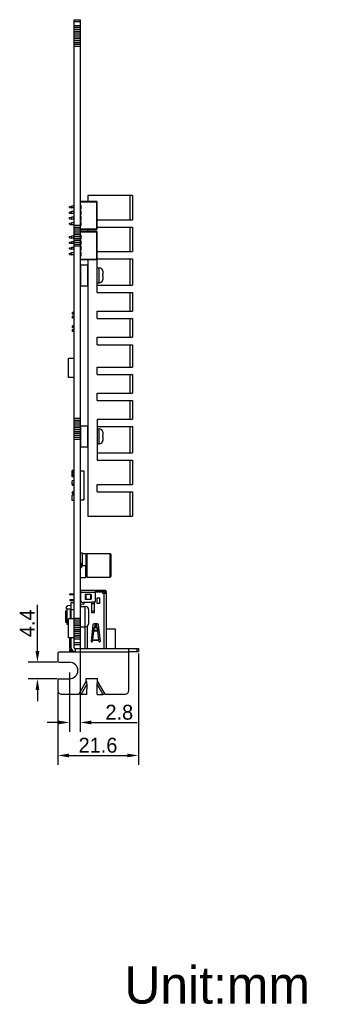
# Model space of a CAD drawing. Header units: millimetres. Extents: x 100 to 448, y 15 to 335.
# Tile 17 of 17: x 365 to 448, y 15 to 279. Entities that reach past the tile are written whole.
import ezdxf

# ---------------------------------------------------------------- set-up
doc = ezdxf.new("R2010")
doc.units = ezdxf.units.MM
doc.header["$LTSCALE"] = 16.335
doc.header["$PDMODE"] = 3
doc.header["$PDSIZE"] = 8
doc.layers.get('0').update_dxf_attribs({"linetype": 'CONTINUOUS'})
doc.layers.get('Defpoints').update_dxf_attribs({"linetype": 'CONTINUOUS'})
for name, color, linetype in [('00_COMPONENTS', 7, 'CONTINUOUS'), ('20_ALL_FEATURES', 7, 'CONTINUOUS'), ('51__DRAFT_DIMS', 7, 'CONTINUOUS')]:
    doc.layers.add(name, color=color, linetype=linetype)
doc.styles.get("Standard").update_dxf_attribs({"font": 'simfang.ttf'})
doc.dimstyles.new('DIMSTYLE_5', dxfattribs={"dimtxt": 3, "dimasz": 3, "dimexe": 2.5, "dimexo": 0.5, "dimgap": 0.75, "dimtad": 1, "dimdec": 1, "dimdsep": 46, "dimtxsty": 'STANDARD', "dimblk": '_FILLED', "dimblk1": '_FILLED', "dimblk2": '_FILLED', "dimcen": 0.09, "dimclrt": 3, "dimazin": 2, "dimtp": 0.2, "dimtm": 0.2, "dimtfac": 1, "dimtdec": 1, "dimtofl": 0, "dimtmove": 0, "dimatfit": 3, "dimldrblk": '_FILLED', "dimfxl": 1, "dimtolj": 1, "dimarcsym": 0})
doc.dimstyles.new('DIMSTYLE_6', dxfattribs={"dimtxt": 3, "dimasz": 3, "dimexe": 2.5, "dimexo": 0.5, "dimgap": 0.75, "dimtad": 1, "dimdec": 1, "dimdsep": 46, "dimtxsty": 'STANDARD', "dimblk": '_FILLED', "dimblk1": '_FILLED', "dimblk2": '_FILLED', "dimcen": 0.09, "dimclrt": 3, "dimazin": 2, "dimtp": 0.1, "dimtm": 0.1, "dimtfac": 1, "dimtdec": 1, "dimtofl": 0, "dimtmove": 0, "dimatfit": 3, "dimldrblk": '_FILLED', "dimfxl": 1, "dimtolj": 1, "dimarcsym": 0})

# ---------------------------------------------------------------- blocks, each defined once
blk = doc.blocks.new('_FILLED')
at = {"color": 0, "linetype": 'ByBlock'}
blk.add_solid([(0, 0), (-1, 0.167), (-1, -0.167)], dxfattribs=at)
blk = doc.blocks.new('*D6')
at = {"layer": '51__DRAFT_DIMS', "color": 0, "lineweight": -2}
for p, q in [((396.48, 109.06), (396.48, 79.19)), ((374.89, 98.63), (374.89, 79.19)), ((377.89, 81.69), (393.48, 81.69))]:
    blk.add_line(p, q, dxfattribs=at)
at = {"layer": 'Defpoints', "color": 0}
for p in [(396.48, 109.56), (374.89, 99.13), (396.48, 81.69)]:
    blk.add_point(p, dxfattribs=at)
at = {"layer": '51__DRAFT_DIMS', "color": 0, "linetype": 'ByBlock', "lineweight": -2, "xscale": 3, "yscale": 3, "zscale": 3, "rotation": 180}
blk.add_blockref('_FILLED', (374.89, 81.69), dxfattribs=at)
at = {"layer": '51__DRAFT_DIMS', "color": 0, "linetype": 'ByBlock', "lineweight": -2, "xscale": 3, "yscale": 3, "zscale": 3}
blk.add_blockref('_FILLED', (396.48, 81.69), dxfattribs=at)
at = {"layer": '51__DRAFT_DIMS', "color": 3, "insert": (385.66, 86.44), "char_height": 3, "attachment_point": 2, "line_spacing_factor": 0.9}
blk.add_mtext('\\A1;\\A1;{\\fFZLanTingHei-R-GBK|b0|i0|c134|p2;\\H1.333333x;\\C256;21.6}', dxfattribs=at)
blk = doc.blocks.new('*D7')
at = {"layer": '51__DRAFT_DIMS', "color": 0, "lineweight": -2}
for p, q in [((380.9, 118.07), (380.9, 88.04)), ((378.06, 103.98), (378.06, 88.04)), ((375.06, 90.54), (372.06, 90.54)), ((383.9, 90.54), (396.15, 90.54))]:
    blk.add_line(p, q, dxfattribs=at)
at = {"layer": 'Defpoints', "color": 0}
for p in [(380.9, 118.57), (378.06, 104.48), (378.06, 90.54)]:
    blk.add_point(p, dxfattribs=at)
at = {"layer": '51__DRAFT_DIMS', "color": 0, "linetype": 'ByBlock', "lineweight": -2, "xscale": 3, "yscale": 3, "zscale": 3}
blk.add_blockref('_FILLED', (378.06, 90.54), dxfattribs=at)
at = {"layer": '51__DRAFT_DIMS', "color": 0, "linetype": 'ByBlock', "lineweight": -2, "xscale": 3, "yscale": 3, "zscale": 3, "rotation": 180}
blk.add_blockref('_FILLED', (380.9, 90.54), dxfattribs=at)
at = {"layer": '51__DRAFT_DIMS', "color": 3, "insert": (387.65, 95.29), "char_height": 3, "attachment_point": 1, "line_spacing_factor": 0.9}
blk.add_mtext('\\A1;\\A1;{\\fFZLanTingHei-R-GBK|b0|i0|c134|p2;\\H1.333333x;\\C256;2.8}', dxfattribs=at)
blk = doc.blocks.new('*D8')
at = {"layer": '51__DRAFT_DIMS', "color": 0, "lineweight": -2}
for p, q in [((369.42, 109.69), (369.42, 122.07)), ((374.69, 106.69), (366.92, 106.69)), ((374.69, 102.27), (366.92, 102.27)), ((369.42, 99.27), (369.42, 96.27))]:
    blk.add_line(p, q, dxfattribs=at)
at = {"layer": 'Defpoints', "color": 0}
for p in [(375.19, 106.69), (369.42, 102.27), (375.19, 102.27)]:
    blk.add_point(p, dxfattribs=at)
at = {"layer": '51__DRAFT_DIMS', "color": 0, "linetype": 'ByBlock', "lineweight": -2, "xscale": 3, "yscale": 3, "zscale": 3}
for p, rotation in [((369.42, 106.69), 270), ((369.42, 102.27), 90)]:
    blk.add_blockref('_FILLED', p, dxfattribs=dict(at, rotation=rotation))
at = {"layer": '51__DRAFT_DIMS', "color": 3, "insert": (364.67, 113.44), "char_height": 3, "attachment_point": 1, "rotation": 90, "line_spacing_factor": 0.9}
blk.add_mtext('\\A1;\\A1;{\\fFZLanTingHei-R-GBK|b0|i0|c134|p2;\\H1.333333x;\\C256;4.4}', dxfattribs=at)

msp = doc.modelspace()

# ---------------------------------------------------------------- linework, layer by layer
at = {"layer": '00_COMPONENTS', "color": 0}
for p, q in [((379.304, 118.319), (379.304, 279.114)), ((379.304, 279.114), (380.904, 279.114)), ((379.304, 278.614), (380.904, 278.614)), ((379.304, 277.598), (380.904, 277.598)), ((380.904, 279.114), (380.904, 111.464)), ((379.304, 277.09), (380.904, 277.09)), ((379.304, 276.582), (380.904, 276.582)), ((379.304, 276.074), (380.904, 276.074)), ((379.304, 275.566), (380.904, 275.566)), ((379.304, 275.058), (380.904, 275.058)), ((379.304, 274.55), (380.904, 274.55)), ((379.304, 274.042), (380.904, 274.042)), ((379.304, 273.534), (380.904, 273.534)), ((379.304, 273.026), (380.904, 273.026)), ((379.304, 272.518), (380.904, 272.518)), ((379.304, 272.01), (380.904, 272.01)), ((380.904, 230.254), (385.404, 230.254)), ((385.304, 230.354), (381.004, 230.354)), ((382.904, 231.914), (382.904, 230.354)), ((394.903, 231.914), (382.904, 231.914)), ((385.304, 222.854), (385.304, 230.354)), ((385.404, 222.954), (385.404, 230.254)), ((394.304, 225.414), (394.304, 231.914)), ((394.904, 231.914), (394.904, 225.414)), ((378.004, 229.004), (378.571, 229.104)), ((378.004, 228.705), (378.004, 229.003)), ((378.004, 228.704), (378.571, 228.604)), ((378.004, 227.504), (378.571, 227.604)), ((378.004, 227.205), (378.004, 227.503)), ((379.304, 229.104), (378.571, 229.104)), ((379.304, 228.604), (378.571, 228.604)), ((379.304, 227.604), (378.571, 227.604)), ((380.904, 229.354), (381.104, 229.354)), ((381.104, 229.104), (380.904, 229.104)), ((381.104, 228.604), (380.904, 228.604)), ((380.904, 228.354), (381.104, 228.354)), ((380.904, 227.854), (381.104, 227.854)), ((381.104, 227.604), (380.904, 227.604)), ((381.104, 228.354), (381.104, 229.354)), ((381.104, 226.854), (381.104, 227.854)), ((378.004, 227.204), (378.571, 227.104)), ((378.004, 226.004), (378.571, 226.104)), ((378.004, 225.705), (378.004, 226.003)), ((378.004, 225.704), (378.571, 225.604)), ((378.004, 224.504), (378.571, 224.604)), ((379.304, 227.104), (378.571, 227.104)), ((379.304, 226.104), (378.571, 226.104)), ((379.304, 225.604), (378.571, 225.604)), ((379.304, 224.604), (378.571, 224.604)), ((381.104, 227.104), (380.904, 227.104)), ((380.904, 226.854), (381.104, 226.854)), ((380.904, 226.354), (381.104, 226.354)), ((381.104, 226.104), (380.904, 226.104)), ((381.104, 225.604), (380.904, 225.604)), ((380.904, 225.354), (381.104, 225.354)), ((380.904, 224.854), (381.104, 224.854)), ((381.104, 224.604), (380.904, 224.604)), ((381.104, 225.354), (381.104, 226.354)), ((381.104, 223.854), (381.104, 224.854)), ((385.404, 225.414), (394.903, 225.414)), ((378.004, 224.205), (378.004, 224.503)), ((378.004, 224.204), (378.571, 224.104)), ((379.304, 224.104), (378.571, 224.104)), ((379.304, 223.978), (380.904, 223.978)), ((379.304, 223.47), (380.904, 223.47)), ((379.304, 222.962), (380.904, 222.962)), ((379.304, 222.454), (380.904, 222.454)), ((379.304, 221.946), (380.904, 221.946)), ((381.104, 224.104), (380.904, 224.104)), ((380.904, 223.854), (381.104, 223.854)), ((380.904, 222.954), (385.404, 222.954)), ((380.904, 222.171), (385.404, 222.171)), ((381.004, 222.854), (385.304, 222.854)), ((385.304, 222.271), (381.004, 222.271)), ((382.904, 222.854), (382.904, 222.271)), ((385.304, 214.771), (385.304, 222.271)), ((385.404, 223.414), (394.903, 223.414)), ((385.404, 205.914), (385.404, 222.171)), ((394.304, 216.914), (394.304, 223.414)), ((394.904, 223.414), (394.904, 216.914)), ((378.004, 220.921), (378.571, 221.021)), ((378.004, 220.621), (378.004, 220.92)), ((378.004, 220.621), (378.571, 220.521)), ((378.004, 219.421), (378.571, 219.521)), ((378.004, 219.121), (378.004, 219.42)), ((379.304, 221.021), (378.571, 221.021)), ((379.304, 220.521), (378.571, 220.521)), ((379.304, 219.521), (378.571, 219.521)), ((379.304, 221.438), (380.904, 221.438)), ((379.304, 220.93), (380.904, 220.93)), ((379.304, 220.422), (380.904, 220.422)), ((379.304, 219.914), (380.904, 219.914)), ((379.304, 219.406), (380.904, 219.406)), ((380.904, 221.271), (381.104, 221.271)), ((381.104, 221.021), (380.904, 221.021)), ((381.104, 220.521), (380.904, 220.521)), ((380.904, 220.271), (381.104, 220.271)), ((380.904, 219.771), (381.104, 219.771)), ((381.104, 219.521), (380.904, 219.521)), ((381.104, 220.271), (381.104, 221.271)), ((381.104, 218.771), (381.104, 219.771)), ((378.004, 219.121), (378.571, 219.021)), ((378.004, 217.921), (378.571, 218.021)), ((378.004, 217.621), (378.004, 217.92)), ((378.004, 217.621), (378.571, 217.521)), ((379.304, 219.021), (378.571, 219.021)), ((379.304, 218.021), (378.571, 218.021)), ((379.304, 217.521), (378.571, 217.521)), ((379.304, 218.898), (380.904, 218.898)), ((379.304, 218.39), (380.904, 218.39)), ((381.104, 219.021), (380.904, 219.021)), ((380.904, 218.771), (381.104, 218.771)), ((380.904, 218.271), (381.104, 218.271)), ((381.104, 218.021), (380.904, 218.021)), ((381.104, 217.521), (380.904, 217.521)), ((380.904, 217.271), (381.104, 217.271)), ((380.904, 216.771), (381.104, 216.771)), ((381.104, 217.271), (381.104, 218.271)), ((381.104, 215.771), (381.104, 216.771)), ((385.404, 216.914), (394.903, 216.914)), ((378.004, 216.421), (378.571, 216.521)), ((378.004, 216.121), (378.004, 216.42)), ((378.004, 216.121), (378.571, 216.021)), ((379.304, 216.521), (378.571, 216.521)), ((379.304, 216.021), (378.571, 216.021)), ((381.104, 216.521), (380.904, 216.521)), ((381.104, 216.021), (380.904, 216.021)), ((380.904, 215.771), (381.104, 215.771)), ((380.904, 214.871), (385.404, 214.871)), ((381.004, 214.771), (385.304, 214.771)), ((382.904, 214.771), (382.904, 145.914)), ((385.404, 214.914), (394.903, 214.914)), ((394.304, 207.914), (394.304, 214.914)), ((394.904, 214.914), (394.904, 207.914)), ((380.904, 213.194), (381.004, 213.294)), ((381.004, 213.294), (381.004, 207.734)), ((381.004, 213.294), (382.804, 213.294)), ((382.804, 213.294), (382.804, 207.734)), ((382.904, 213.194), (382.804, 213.294)), ((385.404, 212.514), (386.004, 212.514)), ((386.004, 208.514), (386.004, 212.514)), ((386.982, 211.693), (386.987, 211.697)), ((387.004, 210.764), (387.004, 211.482)), ((386.982, 210.764), (387.004, 210.764)), ((387.004, 210.264), (386.982, 210.264)), ((386.987, 209.331), (386.982, 209.335)), ((387.004, 209.546), (387.004, 210.264)), ((380.904, 207.834), (381.004, 207.734)), ((380.904, 207.834), (381.004, 207.734)), ((381.004, 207.734), (382.804, 207.734)), ((382.904, 207.834), (382.804, 207.734)), ((382.904, 207.834), (382.804, 207.734)), ((385.404, 208.514), (386.004, 208.514)), ((385.404, 207.914), (394.903, 207.914)), ((385.404, 205.914), (394.903, 205.914)), ((394.304, 200.914), (394.304, 205.914)), ((394.904, 205.914), (394.904, 200.914)), ((385.404, 198.914), (385.404, 200.914)), ((385.404, 200.914), (394.903, 200.914)), ((378.804, 200.063), (378.804, 200.563)), ((379.304, 200.563), (378.804, 200.563)), ((379.304, 200.063), (378.804, 200.063)), ((378.804, 199.047), (378.804, 199.547)), ((379.304, 199.547), (378.804, 199.547)), ((379.304, 199.047), (378.804, 199.047)), ((385.404, 198.914), (394.903, 198.914)), ((394.304, 193.914), (394.304, 198.914)), ((394.904, 198.914), (394.904, 193.914)), ((378.804, 196.507), (378.804, 197.007)), ((379.304, 197.007), (378.804, 197.007)), ((379.304, 196.507), (378.804, 196.507)), ((378.804, 195.491), (378.804, 195.991)), ((379.304, 195.991), (378.804, 195.991)), ((379.304, 195.491), (378.804, 195.491)), ((385.404, 191.914), (385.404, 193.914)), ((385.404, 193.914), (394.903, 193.914)), ((385.404, 191.914), (394.903, 191.914)), ((394.304, 185.914), (394.304, 191.914)), ((394.904, 191.914), (394.904, 185.914)), ((377.78, 183.084), (377.78, 188.164)), ((379.304, 188.164), (377.78, 188.164)), ((385.404, 183.914), (385.404, 185.914)), ((385.404, 185.914), (394.903, 185.914)), ((379.304, 183.084), (377.78, 183.084)), ((385.404, 183.914), (394.903, 183.914)), ((394.304, 178.914), (394.304, 183.914)), ((394.904, 183.914), (394.904, 178.914)), ((385.404, 176.914), (385.404, 178.914)), ((385.404, 178.914), (394.903, 178.914)), ((385.404, 176.914), (394.903, 176.914)), ((394.304, 171.914), (394.304, 176.914)), ((394.904, 176.914), (394.904, 171.914)), ((379.304, 172.188), (380.904, 172.188)), ((385.404, 171.914), (385.404, 160.914)), ((385.404, 171.914), (394.903, 171.914)), ((379.304, 171.68), (380.904, 171.68)), ((379.304, 171.172), (380.904, 171.172)), ((379.304, 170.664), (380.904, 170.664)), ((379.304, 170.156), (380.904, 170.156)), ((379.304, 169.648), (380.904, 169.648)), ((379.304, 169.14), (380.904, 169.14)), ((380.904, 169.994), (381.004, 170.094)), ((381.004, 170.094), (382.804, 170.094)), ((381.004, 170.094), (381.004, 164.534)), ((382.904, 169.994), (382.804, 170.094)), ((382.804, 170.094), (382.804, 164.534)), ((385.404, 169.914), (394.903, 169.914)), ((385.404, 169.314), (386.004, 169.314)), ((386.004, 165.314), (386.004, 169.314)), ((394.304, 162.914), (394.304, 169.914)), ((394.904, 169.914), (394.904, 162.914)), ((379.304, 168.632), (380.904, 168.632)), ((379.304, 168.124), (380.904, 168.124)), ((379.304, 167.616), (380.904, 167.616)), ((379.304, 167.108), (380.904, 167.108)), ((379.304, 166.6), (380.904, 166.6)), ((386.982, 168.493), (386.987, 168.497)), ((386.982, 167.564), (387.004, 167.564)), ((387.004, 167.064), (386.982, 167.064)), ((387.004, 167.564), (387.004, 168.282)), ((387.004, 166.346), (387.004, 167.064)), ((380.904, 164.634), (381.004, 164.534)), ((381.004, 164.534), (382.804, 164.534)), ((382.904, 164.634), (382.804, 164.534)), ((385.404, 165.314), (386.004, 165.314)), ((386.987, 166.131), (386.982, 166.135)), ((385.404, 162.914), (394.903, 162.914)), ((385.404, 160.914), (394.903, 160.914)), ((394.304, 154.414), (394.304, 160.914)), ((394.904, 160.914), (394.904, 154.414)), ((379.304, 158.111), (378.694, 158.111)), ((378.694, 156.409), (378.694, 158.111)), ((379.304, 156.409), (378.694, 156.409)), ((379.304, 157.761), (378.804, 157.761)), ((378.804, 157.561), (378.804, 157.761)), ((379.304, 157.561), (378.804, 157.561)), ((379.304, 156.961), (378.804, 156.961)), ((378.804, 156.761), (378.804, 156.961)), ((379.304, 156.761), (378.804, 156.761)), ((378.824, 156.961), (378.824, 157.561)), ((379.284, 156.961), (379.284, 157.561)), ((380.904, 158.093), (381.818, 158.093)), ((381.818, 158.093), (381.818, 150.239)), ((379.304, 155.355), (378.694, 155.355)), ((378.694, 154.466), (378.694, 155.355)), ((379.304, 154.466), (378.694, 154.466)), ((378.804, 154.152), (378.804, 154.466)), ((379.304, 154.152), (378.804, 154.152)), ((385.404, 154.414), (394.903, 154.414)), ((385.404, 152.414), (385.404, 154.414)), ((379.304, 151.558), (378.745, 151.558)), ((378.745, 150.135), (378.745, 151.558)), ((379.304, 152.43), (378.804, 152.43)), ((378.804, 151.93), (378.804, 152.43)), ((379.304, 151.93), (378.804, 151.93)), ((385.404, 152.414), (394.903, 152.414)), ((394.304, 145.914), (394.304, 152.414)), ((394.904, 152.414), (394.904, 145.914)), ((379.304, 150.135), (378.745, 150.135)), ((380.904, 150.239), (381.818, 150.239)), ((382.904, 145.914), (394.903, 145.914)), ((381.004, 135.496), (380.904, 135.496)), ((381.504, 135.996), (381.004, 135.996)), ((381.004, 132.996), (381.004, 135.996)), ((381.504, 132.696), (381.504, 135.996)), ((381.504, 135.846), (382.504, 135.846)), ((382.504, 129.546), (382.504, 135.846)), ((382.504, 135.596), (382.754, 135.846)), ((382.754, 135.846), (388.954, 135.846)), ((382.754, 129.546), (382.754, 135.846)), ((388.954, 135.846), (389.204, 135.596)), ((388.954, 129.546), (388.954, 135.846)), ((389.204, 129.796), (389.204, 135.596)), ((381.004, 134.496), (380.904, 134.496)), ((380.904, 133.021), (381.004, 133.021)), ((381.204, 132.996), (380.904, 132.996)), ((381.204, 132.396), (380.904, 132.396)), ((380.904, 132.371), (381.004, 132.371)), ((381.004, 133.283), (381.204, 133.283)), ((381.004, 129.396), (381.004, 132.396)), ((381.004, 132.108), (381.204, 132.108)), ((381.204, 133.283), (381.204, 132.108)), ((381.504, 132.696), (382.304, 132.696)), ((382.304, 132.696), (382.304, 129.396)), ((381.004, 130.896), (380.904, 130.896)), ((381.004, 129.896), (380.904, 129.896)), ((382.304, 129.546), (382.504, 129.546)), ((382.504, 129.796), (382.754, 129.546)), ((382.754, 129.546), (388.954, 129.546)), ((388.954, 129.546), (389.204, 129.796)), ((381.004, 129.396), (382.304, 129.396)), ((379.304, 124.944), (378.059, 124.944)), ((378.059, 124.944), (378.059, 124.744)), ((379.304, 124.744), (378.059, 124.744)), ((380.904, 125.664), (381.094, 125.664)), ((381.094, 126.012), (387.494, 126.012)), ((381.094, 123.212), (381.094, 126.012)), ((384.994, 125.412), (381.094, 125.412)), ((382.194, 124.762), (382.194, 123.762)), ((383.744, 124.912), (382.344, 124.912)), ((383.694, 124.862), (382.394, 124.862)), ((382.394, 124.862), (382.394, 123.662)), ((383.694, 123.662), (383.694, 124.862)), ((383.894, 123.762), (383.894, 124.762)), ((384.994, 123.212), (384.994, 126.012)), ((384.994, 125.712), (387.494, 125.712)), ((384.994, 125.564), (386.894, 125.564)), ((385.524, 125.712), (385.524, 126.012)), ((386.484, 125.564), (386.584, 125.664)), ((386.584, 125.664), (387.369, 125.664)), ((386.894, 125.564), (386.894, 125.264)), ((386.894, 125.264), (387.894, 125.264)), ((387.254, 125.712), (387.254, 126.012)), ((387.274, 110.364), (387.274, 125.264)), ((387.319, 125.664), (387.319, 125.264)), ((387.369, 125.664), (387.569, 125.464)), ((387.569, 125.264), (387.569, 125.464)), ((387.594, 125.612), (387.594, 125.264)), ((387.894, 110.364), (387.894, 125.612)), ((378.504, 121.94), (377.563, 121.858)), ((379.304, 123.444), (378.064, 123.444)), ((378.064, 123.444), (378.064, 123.244)), ((378.064, 123.244), (379.304, 123.244)), ((381.802, 122.324), (380.904, 122.21)), ((380.974, 122.219), (380.974, 121.689)), ((383.894, 122.712), (381.594, 122.712)), ((382.344, 123.612), (383.744, 123.612)), ((382.394, 123.662), (383.694, 123.662)), ((384.694, 122.844), (383.894, 122.844)), ((383.894, 122.844), (383.894, 120.044)), ((384.694, 122.35), (383.894, 122.35)), ((384.694, 120.044), (384.694, 122.844)), ((386.164, 123.884), (385.364, 123.884)), ((385.364, 123.884), (385.364, 122.534)), ((385.364, 122.534), (386.164, 122.534)), ((386.164, 122.534), (386.164, 123.884)), ((377.204, 121.26), (377.204, 121.409)), ((383.894, 120.538), (384.694, 120.538)), ((383.894, 120.044), (384.694, 120.044)), ((379.304, 118.314), (377.78, 118.314)), ((377.78, 113.234), (377.78, 118.314)), ((379.304, 118.568), (380.904, 118.568)), ((379.304, 111.464), (379.304, 118.314)), ((379.304, 118.06), (380.904, 118.06)), ((379.304, 117.552), (380.904, 117.552)), ((379.304, 117.044), (380.904, 117.044)), ((379.304, 116.536), (380.904, 116.536)), ((382.794, 116.411), (382.794, 110.364)), ((384.273, 116.7), (383.824, 112.38)), ((385.482, 117.014), (384.621, 117.014)), ((384.822, 116.128), (384.991, 117.014)), ((385.034, 116.128), (385.034, 117.014)), ((385.234, 117.014), (385.234, 116.128)), ((386.318, 112.381), (385.83, 116.704)), ((379.304, 116.028), (380.904, 116.028)), ((379.304, 115.52), (380.904, 115.52)), ((379.304, 115.012), (380.904, 115.012)), ((379.304, 114.504), (380.904, 114.504)), ((379.304, 113.996), (380.904, 113.996)), ((382.174, 110.364), (382.174, 116.239)), ((384.259, 112.74), (384.507, 115.023)), ((384.507, 115.023), (384.521, 115.111)), ((385.561, 115.023), (384.507, 115.023)), ((384.636, 116.04), (384.561, 115.564)), ((384.561, 115.337), (384.636, 115.814)), ((384.561, 115.564), (384.561, 115.337)), ((384.561, 115.337), (385.507, 115.337)), ((384.636, 115.814), (384.636, 116.04)), ((385.282, 116.128), (384.785, 116.128)), ((384.785, 116.128), (384.785, 115.902)), ((385.282, 115.902), (384.785, 115.902)), ((385.034, 116.17), (385.026, 116.128)), ((385.282, 115.902), (385.282, 116.128)), ((385.507, 115.564), (385.431, 116.04)), ((385.431, 116.04), (385.431, 115.814)), ((385.431, 115.814), (385.507, 115.337)), ((385.507, 115.337), (385.507, 115.564)), ((385.547, 115.111), (385.561, 115.023)), ((385.561, 115.023), (385.809, 112.74)), ((390.394, 115.564), (387.894, 115.564)), ((390.394, 110.364), (390.394, 115.564)), ((379.304, 113.234), (377.78, 113.234)), ((379.304, 113.488), (380.904, 113.488)), ((379.304, 112.98), (380.904, 112.98)), ((379.304, 111.964), (380.904, 111.964)), ((379.304, 111.464), (380.904, 111.464)), ((383.973, 112.214), (384.073, 112.214)), ((384.223, 112.349), (384.245, 112.565)), ((385.822, 112.565), (384.245, 112.565)), ((384.259, 112.74), (385.809, 112.74)), ((385.822, 112.565), (385.845, 112.349)), ((385.994, 112.214), (386.169, 112.214))]:
    msp.add_line(p, q, dxfattribs=at)
for centre, radius, start, end in [((381.004, 230.254), 0.1, 90, 180), ((385.304, 230.254), 0.1, 0, 90), ((381.004, 222.954), 0.1, 180, 270), ((381.004, 222.171), 0.1, 90, 180), ((385.304, 222.954), 0.1, 270, 0), ((385.304, 222.171), 0.1, 0, 90), ((381.004, 214.871), 0.1, 180, 270), ((385.304, 214.871), 0.1, 270, 0), ((386.004, 211.514), 1, 10.55094, 89.99887), ((385.925, 211.482), 1.078, 359.9992, 0.94035), ((386.004, 209.514), 1, 270.00113, 349.44906), ((385.934, 209.546), 1.07, 359.05167, 0.00053), ((386.004, 168.314), 1, 10.55094, 89.99887), ((385.925, 168.282), 1.078, 359.9992, 0.94035), ((386.004, 166.314), 1, 270.00113, 349.44906), ((385.934, 166.346), 1.07, 359.05167, 0.00053), ((382.344, 124.762), 0.15, 90, 180), ((383.744, 124.762), 0.15, 0, 90), ((387.494, 125.612), 0.4, 0, 90), ((387.494, 125.612), 0.1, 0, 90), ((381.594, 123.212), 0.5, 180, 270), ((381.767, 122.518), 0.197, 280.49605, 79.35335), ((382.344, 123.762), 0.15, 180, 270), ((383.744, 123.762), 0.15, 270, 0), ((384.494, 123.212), 0.5, 293.57825, 0), ((384.621, 116.664), 0.35, 90, 174.06774), ((385.482, 116.664), 0.35, 6.4461, 90), ((383.973, 112.364), 0.15, 174.06774, 270), ((384.073, 112.364), 0.15, 270, 354.06774), ((431.542, 108.912), 47.438, 175.37179, 175.58433), ((332.313, 108.421), 53.67, 4.42801, 4.61587), ((385.994, 112.364), 0.15, 185.93226, 270), ((386.169, 112.364), 0.15, 270, 6.4461)]:
    msp.add_arc(centre, radius, start, end, dxfattribs=at)
for points, knots in [([(378.571, 228.604), (378.57, 228.604), (378.571, 228.607), (378.571, 228.609), (378.571, 228.616), (378.571, 228.624), (378.572, 228.634), (378.572, 228.652), (378.573, 228.68), (378.573, 228.717), (378.572, 228.76), (378.571, 228.806), (378.571, 228.838), (378.571, 228.854)], [0, 0, 0, 0, 0.00471, 0.0188642, 0.0424689, 0.0754783, 0.1175041, 0.1680138, 0.2923639, 0.4443161, 0.6184633, 0.8065701, 1, 1, 1, 1]), ([(378.571, 227.104), (378.57, 227.104), (378.571, 227.107), (378.571, 227.109), (378.571, 227.116), (378.571, 227.124), (378.572, 227.134), (378.572, 227.152), (378.573, 227.18), (378.573, 227.217), (378.572, 227.26), (378.571, 227.306), (378.571, 227.338), (378.571, 227.354)], [0, 0, 0, 0, 0.00471, 0.0188642, 0.0424689, 0.0754783, 0.1175041, 0.1680138, 0.2923639, 0.4443161, 0.6184633, 0.8065701, 1, 1, 1, 1]), ([(378.571, 228.854), (378.571, 228.87), (378.571, 228.902), (378.573, 228.948), (378.574, 228.991), (378.574, 229.029), (378.573, 229.056), (378.573, 229.074), (378.572, 229.084), (378.571, 229.092), (378.571, 229.099), (378.57, 229.101), (378.571, 229.104), (378.571, 229.104)], [0, 0, 0, 0, 0.1934073, 0.3814838, 0.5555696, 0.7074566, 0.8318182, 0.8823534, 0.9244064, 0.9574343, 0.9810629, 0.9952514, 1, 1, 1, 1]), ([(378.571, 227.354), (378.571, 227.37), (378.571, 227.402), (378.573, 227.448), (378.574, 227.491), (378.574, 227.529), (378.573, 227.556), (378.573, 227.574), (378.572, 227.584), (378.571, 227.592), (378.571, 227.599), (378.57, 227.601), (378.571, 227.604), (378.571, 227.604)], [0, 0, 0, 0, 0.1934073, 0.3814838, 0.5555696, 0.7074566, 0.8318182, 0.8823534, 0.9244064, 0.9574343, 0.9810629, 0.9952514, 1, 1, 1, 1]), ([(378.571, 225.604), (378.57, 225.604), (378.571, 225.607), (378.571, 225.609), (378.571, 225.616), (378.571, 225.624), (378.572, 225.634), (378.572, 225.652), (378.573, 225.68), (378.573, 225.717), (378.572, 225.76), (378.571, 225.806), (378.571, 225.838), (378.571, 225.854)], [0, 0, 0, 0, 0.00471, 0.0188642, 0.0424689, 0.0754783, 0.1175041, 0.1680138, 0.2923639, 0.4443161, 0.6184633, 0.8065701, 1, 1, 1, 1]), ([(378.571, 225.854), (378.571, 225.87), (378.571, 225.902), (378.573, 225.948), (378.574, 225.991), (378.574, 226.029), (378.573, 226.056), (378.573, 226.074), (378.572, 226.084), (378.571, 226.092), (378.571, 226.099), (378.57, 226.101), (378.571, 226.104), (378.571, 226.104)], [0, 0, 0, 0, 0.1934073, 0.3814838, 0.5555696, 0.7074566, 0.8318182, 0.8823534, 0.9244064, 0.9574343, 0.9810629, 0.9952514, 1, 1, 1, 1]), ([(378.571, 224.354), (378.571, 224.37), (378.571, 224.402), (378.573, 224.448), (378.574, 224.491), (378.574, 224.529), (378.573, 224.556), (378.573, 224.574), (378.572, 224.584), (378.571, 224.592), (378.571, 224.599), (378.57, 224.601), (378.571, 224.604), (378.571, 224.604)], [0, 0, 0, 0, 0.1934073, 0.3814838, 0.5555696, 0.7074566, 0.8318182, 0.8823534, 0.9244064, 0.9574343, 0.9810629, 0.9952514, 1, 1, 1, 1]), ([(378.571, 224.104), (378.57, 224.104), (378.571, 224.107), (378.571, 224.109), (378.571, 224.116), (378.571, 224.124), (378.572, 224.134), (378.572, 224.152), (378.573, 224.18), (378.573, 224.217), (378.572, 224.26), (378.571, 224.306), (378.571, 224.338), (378.571, 224.354)], [0, 0, 0, 0, 0.00471, 0.0188642, 0.0424689, 0.0754783, 0.1175041, 0.1680138, 0.2923639, 0.4443161, 0.6184633, 0.8065701, 1, 1, 1, 1]), ([(378.571, 220.521), (378.57, 220.521), (378.571, 220.523), (378.571, 220.526), (378.571, 220.532), (378.571, 220.54), (378.572, 220.551), (378.572, 220.569), (378.573, 220.596), (378.573, 220.634), (378.572, 220.677), (378.571, 220.723), (378.571, 220.755), (378.571, 220.771)], [0, 0, 0, 0, 0.00471, 0.0188642, 0.0424689, 0.0754783, 0.1175041, 0.1680138, 0.2923639, 0.4443161, 0.6184633, 0.8065701, 1, 1, 1, 1]), ([(378.571, 220.771), (378.571, 220.787), (378.571, 220.819), (378.573, 220.865), (378.574, 220.908), (378.574, 220.945), (378.573, 220.972), (378.573, 220.99), (378.572, 221.001), (378.571, 221.009), (378.571, 221.015), (378.57, 221.018), (378.571, 221.021), (378.571, 221.021)], [0, 0, 0, 0, 0.1934073, 0.3814838, 0.5555696, 0.7074566, 0.8318182, 0.8823534, 0.9244064, 0.9574343, 0.9810629, 0.9952514, 1, 1, 1, 1]), ([(378.571, 219.271), (378.571, 219.287), (378.571, 219.319), (378.573, 219.365), (378.574, 219.408), (378.574, 219.445), (378.573, 219.472), (378.573, 219.49), (378.572, 219.501), (378.571, 219.509), (378.571, 219.515), (378.57, 219.518), (378.571, 219.521), (378.571, 219.521)], [0, 0, 0, 0, 0.1934073, 0.3814838, 0.5555696, 0.7074566, 0.8318182, 0.8823534, 0.9244064, 0.9574343, 0.9810629, 0.9952514, 1, 1, 1, 1]), ([(378.571, 219.021), (378.57, 219.021), (378.571, 219.023), (378.571, 219.026), (378.571, 219.032), (378.571, 219.04), (378.572, 219.051), (378.572, 219.069), (378.573, 219.096), (378.573, 219.134), (378.572, 219.177), (378.571, 219.223), (378.571, 219.255), (378.571, 219.271)], [0, 0, 0, 0, 0.00471, 0.0188642, 0.0424689, 0.0754783, 0.1175041, 0.1680138, 0.2923639, 0.4443161, 0.6184633, 0.8065701, 1, 1, 1, 1]), ([(378.571, 217.521), (378.57, 217.521), (378.571, 217.523), (378.571, 217.526), (378.571, 217.532), (378.571, 217.54), (378.572, 217.551), (378.572, 217.569), (378.573, 217.596), (378.573, 217.634), (378.572, 217.677), (378.571, 217.723), (378.571, 217.755), (378.571, 217.771)], [0, 0, 0, 0, 0.00471, 0.0188642, 0.0424689, 0.0754783, 0.1175041, 0.1680138, 0.2923639, 0.4443161, 0.6184633, 0.8065701, 1, 1, 1, 1]), ([(378.571, 217.771), (378.571, 217.787), (378.571, 217.819), (378.573, 217.865), (378.574, 217.908), (378.574, 217.945), (378.573, 217.972), (378.573, 217.99), (378.572, 218.001), (378.571, 218.009), (378.571, 218.015), (378.57, 218.018), (378.571, 218.021), (378.571, 218.021)], [0, 0, 0, 0, 0.1934073, 0.3814838, 0.5555696, 0.7074566, 0.8318182, 0.8823534, 0.9244064, 0.9574343, 0.9810629, 0.9952514, 1, 1, 1, 1]), ([(378.571, 216.021), (378.57, 216.021), (378.571, 216.023), (378.571, 216.026), (378.571, 216.032), (378.571, 216.04), (378.572, 216.051), (378.572, 216.069), (378.573, 216.096), (378.573, 216.134), (378.572, 216.177), (378.571, 216.223), (378.571, 216.255), (378.571, 216.271)], [0, 0, 0, 0, 0.00471, 0.0188642, 0.0424689, 0.0754783, 0.1175041, 0.1680138, 0.2923639, 0.4443161, 0.6184633, 0.8065701, 1, 1, 1, 1]), ([(378.571, 216.271), (378.571, 216.287), (378.571, 216.319), (378.573, 216.365), (378.574, 216.408), (378.574, 216.445), (378.573, 216.472), (378.573, 216.49), (378.572, 216.501), (378.571, 216.509), (378.571, 216.515), (378.57, 216.518), (378.571, 216.521), (378.571, 216.521)], [0, 0, 0, 0, 0.1934073, 0.3814838, 0.5555696, 0.7074566, 0.8318182, 0.8823534, 0.9244064, 0.9574343, 0.9810629, 0.9952514, 1, 1, 1, 1]), ([(387.004, 211.482), (387.004, 211.5), (387.002, 211.57), (386.993, 211.641), (386.982, 211.693)], [0, 0, 0, 0, 0.2501554, 1, 1, 1, 1]), ([(386.982, 209.335), (386.986, 209.352), (386.998, 209.422), (387.004, 209.493), (387.004, 209.546)], [0, 0, 0, 0, 0.2501546, 1, 1, 1, 1]), ([(387.004, 168.282), (387.004, 168.3), (387.002, 168.37), (386.993, 168.441), (386.982, 168.493)], [0, 0, 0, 0, 0.2501554, 1, 1, 1, 1]), ([(386.982, 166.135), (386.986, 166.152), (386.998, 166.222), (387.004, 166.293), (387.004, 166.346)], [0, 0, 0, 0, 0.2501546, 1, 1, 1, 1]), ([(377.204, 121.409), (377.204, 121.464), (377.221, 121.575), (377.298, 121.719), (377.416, 121.823), (377.515, 121.854), (377.563, 121.858)], [0, 0, 0, 0, 0.265709, 0.5228155, 0.7668019, 1, 1, 1, 1]), ([(377.225, 121.113), (377.221, 121.124), (377.209, 121.172), (377.204, 121.222), (377.204, 121.26)], [0, 0, 0, 0, 0.2488835, 1, 1, 1, 1]), ([(377.304, 120.958), (377.295, 120.969), (377.262, 121.017), (377.237, 121.071), (377.225, 121.113)], [0, 0, 0, 0, 0.2459707, 1, 1, 1, 1]), ([(384.561, 115.564), (384.553, 115.496), (384.539, 115.345), (384.527, 115.194), (384.521, 115.111)], [0, 0, 0, 0, 0.4509299, 1, 1, 1, 1]), ([(384.521, 115.111), (384.527, 115.152), (384.539, 115.228), (384.553, 115.304), (384.561, 115.337)], [0, 0, 0, 0, 0.5479004, 1, 1, 1, 1]), ([(384.785, 116.128), (384.767, 116.128), (384.732, 116.124), (384.686, 116.106), (384.651, 116.078), (384.638, 116.052), (384.636, 116.04)], [0, 0, 0, 0, 0.2913401, 0.56157, 0.7970529, 1, 1, 1, 1]), ([(384.636, 115.814), (384.638, 115.826), (384.651, 115.852), (384.686, 115.88), (384.732, 115.898), (384.767, 115.902), (384.785, 115.902)], [0, 0, 0, 0, 0.2029471, 0.43843, 0.7086599, 1, 1, 1, 1]), ([(385.431, 116.04), (385.429, 116.052), (385.417, 116.078), (385.382, 116.106), (385.335, 116.124), (385.3, 116.128), (385.282, 116.128)], [0, 0, 0, 0, 0.2029471, 0.43843, 0.7086599, 1, 1, 1, 1]), ([(385.282, 115.902), (385.3, 115.902), (385.335, 115.898), (385.382, 115.88), (385.417, 115.852), (385.429, 115.826), (385.431, 115.814)], [0, 0, 0, 0, 0.2913401, 0.56157, 0.7970529, 1, 1, 1, 1]), ([(385.507, 115.564), (385.509, 115.546), (385.518, 115.465), (385.525, 115.383), (385.53, 115.319)], [0, 0, 0, 0, 0.2157685, 1, 1, 1, 1]), ([(385.507, 115.337), (385.515, 115.304), (385.528, 115.228), (385.54, 115.152), (385.547, 115.111)], [0, 0, 0, 0, 0.4520995, 1, 1, 1, 1])]:
    msp.add_open_spline(points, degree=3, knots=knots, dxfattribs=at)
for points in [[(386.982, 210.264), (386.985, 210.347), (386.988, 210.514), (386.985, 210.681), (386.982, 210.764)], [(386.982, 167.064), (386.985, 167.147), (386.988, 167.314), (386.985, 167.481), (386.982, 167.564)], [(385.53, 115.319), (385.535, 115.25), (385.541, 115.18), (385.547, 115.111)]]:
    msp.add_open_spline(points, degree=3, dxfattribs=at)
at = {"layer": '20_ALL_FEATURES', "color": 0}
for p, q in [((378.504, 122.764), (379.304, 122.764)), ((378.504, 118.314), (378.504, 122.764)), ((380.904, 121.689), (382.234, 121.689)), ((382.234, 116.239), (382.234, 121.689)), ((377.004, 120.464), (376.904, 120.364)), ((376.904, 120.364), (376.904, 117.564)), ((377.004, 120.464), (377.304, 120.464)), ((377.004, 120.464), (377.004, 117.464)), ((377.304, 121.014), (378.304, 121.014)), ((377.304, 121.014), (377.304, 116.914)), ((378.304, 118.314), (378.304, 121.014)), ((379.304, 120.764), (378.504, 120.764)), ((383.234, 117.239), (383.234, 120.689)), ((377.004, 117.464), (376.904, 117.564)), ((377.004, 117.464), (377.304, 117.464)), ((377.304, 116.914), (377.78, 116.914)), ((380.904, 116.239), (382.234, 116.239)), ((378.064, 110.564), (378.064, 113.234)), ((378.504, 110.564), (378.504, 113.234)), ((379.304, 110.564), (379.304, 111.464)), ((374.894, 109.064), (374.894, 106.994)), ((379.504, 109.364), (375.194, 109.364)), ((378.085, 110.364), (378.064, 110.364)), ((378.064, 109.564), (378.064, 110.364)), ((378.064, 109.564), (379.504, 109.564)), ((379.504, 110.364), (396.484, 110.364)), ((379.504, 110.364), (379.504, 109.364)), ((393.944, 109.364), (379.504, 109.364)), ((393.944, 99.134), (393.944, 110.364)), ((393.944, 109.564), (396.484, 109.564)), ((396.191, 109.564), (396.191, 110.364)), ((396.484, 110.364), (396.484, 109.564)), ((375.194, 106.694), (378.064, 106.694)), ((374.894, 101.974), (374.894, 99.134)), ((375.194, 102.274), (378.064, 102.274)), ((382.514, 101.598), (380.514, 98.134)), ((381.122, 98.04), (382.676, 100.731)), ((382.514, 102.324), (385.564, 102.324)), ((382.514, 101.598), (382.514, 102.324)), ((382.676, 100.731), (382.598, 98.085)), ((385.402, 100.731), (386.956, 98.04)), ((385.479, 98.085), (385.402, 100.731)), ((385.564, 101.598), (385.564, 102.324)), ((387.564, 98.134), (385.564, 101.598)), ((375.894, 98.134), (380.514, 98.134)), ((382.598, 98.085), (381.122, 98.04)), ((385.479, 98.085), (386.956, 98.04)), ((387.564, 98.134), (392.944, 98.134))]:
    msp.add_line(p, q, dxfattribs=at)
for centre, radius, start, end in [((382.234, 120.689), 1, 0, 90), ((378.304, 121.214), 0.2, 270, 0), ((382.234, 117.239), 1, 270, 0), ((375.194, 109.064), 0.3, 90, 180), ((379.064, 110.564), 1, 180, 270), ((379.504, 110.564), 1, 180, 270), ((379.504, 110.564), 0.2, 180, 270), ((375.194, 106.994), 0.3, 180, 270), ((378.064, 104.484), 2.21, 270, 90), ((375.194, 101.974), 0.3, 90, 180), ((375.894, 99.134), 1, 180, 270), ((392.944, 99.134), 1, 270, 0)]:
    msp.add_arc(centre, radius, start, end, dxfattribs=at)
for points, knots in [([(382.514, 101.598), (382.528, 101.525), (382.585, 101.237), (382.64, 100.948), (382.676, 100.731)], [0, 0, 0, 0, 0.2522569, 1, 1, 1, 1]), ([(385.402, 100.731), (385.414, 100.803), (385.463, 101.093), (385.521, 101.381), (385.564, 101.598)], [0, 0, 0, 0, 0.2468661, 1, 1, 1, 1]), ([(381.122, 98.04), (381.072, 98.047), (380.869, 98.076), (380.667, 98.109), (380.514, 98.134)], [0, 0, 0, 0, 0.2435393, 1, 1, 1, 1]), ([(387.564, 98.134), (387.512, 98.126), (387.31, 98.093), (387.107, 98.061), (386.956, 98.04)], [0, 0, 0, 0, 0.2546179, 1, 1, 1, 1])]:
    msp.add_open_spline(points, degree=3, knots=knots, dxfattribs=at)

# ---------------------------------------------------------------- texts
at = {"color": 0, "insert": (392.72, 25.091), "char_height": 10, "width": 95.24409, "attachment_point": 1}
msp.add_mtext('{\\fFZLanTingHei-R-GBK|b0|i0|c134|p2;Unit:mm}', dxfattribs=at)

# ---------------------------------------------------------------- dimensions: what is measured, and where the dimension line sits
at = {"layer": '51__DRAFT_DIMS', "color": 0}
for base, p1, p2, angle, picture, middle in [((369.418, 102.274), (375.194, 106.694), (375.194, 102.274), 270, '*D8', (369.418, 117.381)), ((378.064, 90.537), (380.904, 118.568), (378.064, 104.484), 180, '*D7', (391.528, 90.537))]:
    dim = msp.add_linear_dim(base=base, p1=p1, p2=p2, angle=angle, text='\\A1;{\\fFZLanTingHei-R-GBK|b0|i0|c134|p2;\\H1.333333x;\\C256;<>}', dimstyle='DIMSTYLE_6', override={"dimtxsty": 'STANDARD'}, dxfattribs=at)
    dim.commit()
    dim.dimension.update_dxf_attribs({"geometry": picture, "text_midpoint": middle, "dimtype": 160})
dim = msp.add_linear_dim(base=(396.484, 81.693), p1=(374.894, 99.134), p2=(396.484, 109.564), text='\\A1;{\\fFZLanTingHei-R-GBK|b0|i0|c134|p2;\\H1.333333x;\\C256;<>}', dimstyle='DIMSTYLE_5', override={"dimtxsty": 'STANDARD'}, dxfattribs=at)
dim.commit()
dim.dimension.update_dxf_attribs({"geometry": '*D6', "text_midpoint": (385.656, 81.693), "dimtype": 160})

doc.saveas('drawing.dxf')
